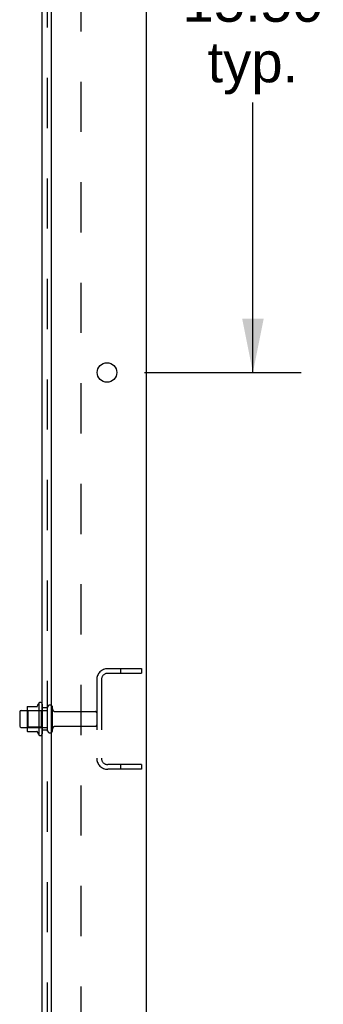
# Model space of a CAD drawing. Header units: inches. Extents: x 0 to 204, y 0 to 132.
# Tile 113 of 118: x 136 to 143, y 43 to 65. Entities that reach past the tile are written whole.
import ezdxf

# ---------------------------------------------------------------- set-up
doc = ezdxf.new("R2010")
doc.units = ezdxf.units.IN
doc.header["$LTSCALE"] = 11.243375
doc.header["$MEASUREMENT"] = 0
doc.linetypes.add('HIDDEN', pattern=[0.2, 0.1, -0.1])
doc.layers.get('0').update_dxf_attribs({"linetype": 'CONTINUOUS'})
for name, color, linetype in [('DEFAULT_2', 8, 'HIDDEN'), ('DIMENSIONS', 7, 'CONTINUOUS'), ('SUBPANEL', 7, 'CONTINUOUS')]:
    doc.layers.add(name, color=color, linetype=linetype)
doc.styles.get("Standard").update_dxf_attribs({"font": 'arial.ttf'})
doc.dimstyles.new('DIMSTYLE_1', dxfattribs={"dimtxt": 0.901875, "dimasz": 1.2025, "dimexe": 0.09, "dimexo": 0.07, "dimgap": 0.0375, "dimtad": 0, "dimtih": 1, "dimtoh": 1, "dimzin": 4, "dimdsep": 46, "dimtxsty": 'Standard', "dimblk": '_FILLED', "dimblk1": '_FILLED', "dimblk2": '_FILLED', "dimcen": 0.09, "dimadec": 3, "dimazin": 1, "dimtfac": 1, "dimtdec": 3, "dimtofl": 0, "dimtmove": 0, "dimatfit": 3, "dimldrblk": '_FILLED', "dimfxl": 0, "dimtolj": 1, "dimtzin": 4, "dimarcsym": 0})

# ---------------------------------------------------------------- blocks, each defined once
blk = doc.blocks.new('_FILLED')
at = {"color": 0, "linetype": 'ByBlock'}
blk.add_solid([(0, 0), (-1, 0.2), (-1, -0.2)], dxfattribs=at)
blk = doc.blocks.new('*D21')
at = {"layer": 'DIMENSIONS', "color": 2, "linetype": 'Continuous'}
for p, q in [((138.825, 72.71), (142.331, 72.71)), ((141.249, 72.71), (141.249, 66.408)), ((141.249, 57.21), (141.249, 63.251)), ((138.825, 57.21), (142.331, 57.21))]:
    blk.add_line(p, q, dxfattribs=at)
at = {"layer": 'DIMENSIONS', "color": 2, "linetype": 'Continuous', "xscale": 1.2025, "yscale": 1.2025, "zscale": 1.2025}
for p, rotation in [((141.249, 72.71), 90), ((141.249, 57.21), 270)]:
    blk.add_blockref('_FILLED', p, dxfattribs=dict(at, rotation=rotation))
at = {"layer": 'DIMENSIONS', "color": 2, "linetype": 'Continuous', "insert": (141.249, 65.957), "char_height": 0.9019, "width": 3.15153, "attachment_point": 2, "line_spacing_factor": 0.9}
blk.add_mtext('15.50\\Ptyp.', dxfattribs=at)

msp = doc.modelspace()

# ---------------------------------------------------------------- linework, layer by layer
at = {"color": 3, "linetype": 'Continuous'}
for p, q in [((138.858, 89.356), (138.858, 9.564)), ((136.733, 85.96), (136.733, 11.585))]:
    msp.add_line(p, q, dxfattribs=at)
at = {"color": 7, "linetype": 'Continuous'}
for p, q in [((136.459, 49.815), (136.459, 49.104)), ((136.029, 49.617), (136.029, 49.302)), ((136.059, 49.647), (136.193, 49.647)), ((136.193, 49.715), (136.193, 49.204)), ((136.203, 49.737), (136.431, 49.737)), ((136.059, 49.272), (136.193, 49.272)), ((136.203, 49.182), (136.431, 49.182))]:
    msp.add_line(p, q, dxfattribs=at)
at = {"color": 3, "linetype": 'Continuous'}
msp.add_circle((137.983, 57.21), 0.219, dxfattribs=at)
at = {"color": 7, "linetype": 'Continuous'}
for centre, radius, start, end in [((137.059, 49.46), 0.698, 149.3369, 156.0321), ((136.491, 49.794), 0.0384, 0, 145.5503), ((136.059, 49.617), 0.03, 90, 180), ((136.203, 49.727), 0.01, 90, 174.8062), ((136.334, 49.715), 0.141, 174.7919, 180), ((136.412, 49.747), 0.01, 270, 336.0321), ((136.059, 49.302), 0.03, 180, 270), ((136.334, 49.204), 0.141, 180, 185.2081), ((136.203, 49.192), 0.01, 185.1938, 270), ((136.412, 49.172), 0.01, 23.9679, 90), ((137.059, 49.46), 0.698, 203.9679, 210.6631), ((136.491, 49.125), 0.0384, 214.4497, 360)]:
    msp.add_arc(centre, radius, start, end, dxfattribs=at)
at = {"layer": 'DEFAULT_2', "color": 8, "linetype": 'HIDDEN'}
for p, q in [((138, 50.585), (138.754, 50.585)), ((138, 50.481), (138.754, 50.481)), ((138.284, 50.585), (138.284, 50.481)), ((138.754, 50.585), (138.754, 50.481)), ((137.754, 50.338), (137.754, 48.581)), ((137.858, 50.338), (137.858, 48.581)), ((136.529, 49.794), (136.529, 49.125)), ((136.213, 49.643), (136.193, 49.663)), ((136.193, 49.647), (136.654, 49.647)), ((136.509, 49.643), (136.213, 49.643)), ((136.213, 49.643), (136.213, 49.276)), ((136.509, 49.643), (136.529, 49.663)), ((136.509, 49.643), (136.509, 49.276)), ((136.654, 49.202), (136.654, 49.717)), ((136.764, 49.202), (136.764, 49.717)), ((136.826, 49.625), (137.724, 49.625)), ((136.213, 49.276), (136.193, 49.256)), ((136.193, 49.272), (136.654, 49.272)), ((136.509, 49.276), (136.213, 49.276)), ((136.509, 49.276), (136.529, 49.256)), ((136.826, 49.295), (137.724, 49.295)), ((138.754, 48.439), (138, 48.439)), ((138.754, 48.335), (138, 48.335)), ((138.284, 48.439), (138.284, 48.335)), ((138.754, 48.439), (138.754, 48.335))]:
    msp.add_line(p, q, dxfattribs=at)
for centre, radius, start, end in [((138, 50.338), 0.246, 90, 180), ((138, 50.338), 0.142, 90, 180), ((136.709, 49.717), 0.055, 360, 180), ((136.826, 49.687), 0.0625, 180, 270), ((137.724, 49.595), 0.03, 360, 90), ((136.709, 49.202), 0.055, 180, 0), ((136.826, 49.232), 0.0625, 90, 180), ((137.724, 49.325), 0.03, 270, 0), ((138, 48.581), 0.246, 180, 270), ((138, 48.581), 0.142, 180, 270)]:
    msp.add_arc(centre, radius, start, end, dxfattribs=at)
at = {"layer": 'SUBPANEL', "color": 3, "linetype": 'Continuous'}
msp.add_line((136.529, 13.616), (136.529, 85.303), dxfattribs=at)
at = {"layer": 'SUBPANEL', "color": 8, "linetype": 'HIDDEN'}
for p, q in [((136.654, 15.455), (136.654, 83.464)), ((137.404, 19.866), (137.404, 79.053)), ((136.654, 49.71), (136.529, 49.71)), ((136.654, 49.21), (136.529, 49.21))]:
    msp.add_line(p, q, dxfattribs=at)

# ---------------------------------------------------------------- dimensions: what is measured, and where the dimension line sits
at = {"layer": 'DIMENSIONS', "color": 2, "linetype": 'Continuous'}
dim = msp.add_linear_dim(base=(141.249, 57.21), p1=(138.755, 72.71), p2=(138.755, 57.21), angle=270, text='<>\\Ptyp.', dimstyle='DIMSTYLE_1', dxfattribs=at)
dim.commit()
dim.dimension.update_dxf_attribs({"geometry": '*D21', "text_midpoint": (141.249, 64.83), "dimtype": 160})

doc.saveas('drawing.dxf')
